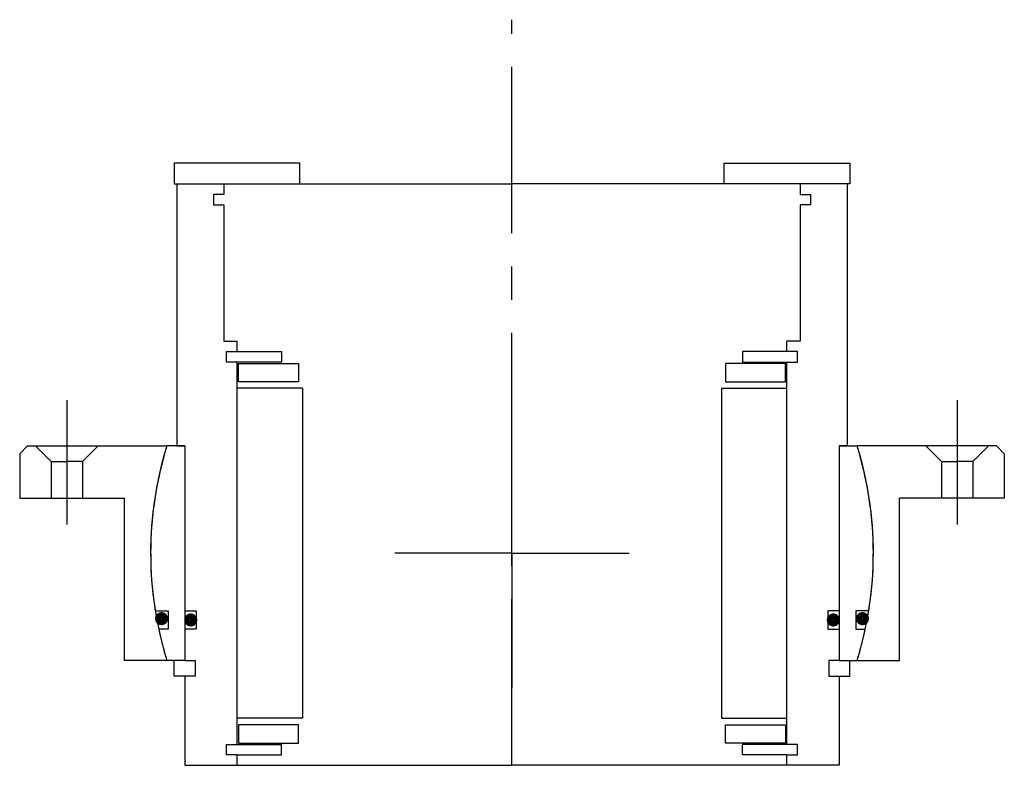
# Model space of a CAD drawing. Header units: millimetres. Extents: x -94 to 94, y -40 to 102.
import ezdxf

# ---------------------------------------------------------------- set-up
doc = ezdxf.new("R2010")
doc.units = ezdxf.units.MM
doc.linetypes.add('CENTER', pattern=[50.8, 31.75, -6.35, 6.35, -6.35])
doc.layers.add('Center', color=1, linetype='CENTER')

# ---------------------------------------------------------------- blocks, each defined once
blk = doc.blocks.new('in-sf080')
for p, q in [((-40.5, 74.5), (-64.5, 74.5)), ((-64.5, 74.5), (-64.5, 70.5)), ((-40.5, 70.5), (-40.5, 74.5)), ((40.5, 74.5), (64.5, 74.5)), ((40.5, 70.5), (40.5, 74.5)), ((64.5, 74.5), (64.5, 70.5)), ((-64.5, 70.5), (-40.5, 70.5)), ((-64, 70.5), (-64, 20.5)), ((-64, 70.5), (-55, 70.5)), ((-55, 70.5), (0, 70.5)), ((-55, 70.5), (-55, 68.5)), ((55, 70.5), (0, 70.5)), ((64.5, 70.5), (40.5, 70.5)), ((64, 70.5), (55, 70.5)), ((55, 70.5), (55, 68.5)), ((64, 70.5), (64, 20.5)), ((-57, 68.5), (-57, 66.5)), ((-55, 68.5), (-57, 68.5)), ((55, 68.5), (57, 68.5)), ((57, 68.5), (57, 66.5)), ((-57, 66.5), (-55, 66.5)), ((-55, 66.5), (-55, 40.5)), ((55, 66.5), (55, 40.5)), ((57, 66.5), (55, 66.5)), ((-55, 40.5), (-52.5, 40.5)), ((-52.5, 38.5), (-52.5, 40.5)), ((55, 40.5), (52.5, 40.5)), ((52.5, 38.5), (52.5, 40.5)), ((-54.5, 38.5), (-52.5, 38.5)), ((-54.5, 36.5), (-54.5, 38.5)), ((-52.5, 38.5), (-44, 38.5)), ((-44, 38.5), (-44, 36.5)), ((52.5, 38.5), (44, 38.5)), ((44, 38.5), (44, 36.5)), ((54.5, 38.5), (52.5, 38.5)), ((54.5, 36.5), (54.5, 38.5)), ((-44, 36.5), (-54.5, 36.5)), ((-52.5, -36.5), (-52.5, 36.5)), ((-52.25, 36.25), (-40.75, 36.25)), ((-52.25, 32.75), (-52.25, 36.25)), ((-40.75, 36.25), (-40.75, 32.75)), ((52.25, 36.25), (40.75, 36.25)), ((40.75, 36.25), (40.75, 32.75)), ((44, 36.5), (54.5, 36.5)), ((52.25, 32.75), (52.25, 36.25)), ((52.5, -36.5), (52.5, 36.5)), ((-40.75, 32.75), (-52.25, 32.75)), ((40.75, 32.75), (52.25, 32.75)), ((-40, 31.5), (-52.5, 31.5)), ((-40, 31.5), (-40, -31.5)), ((40, 31.5), (40, -31.5)), ((40, 31.5), (52.5, 31.5)), ((-62.5, 20.5), (-65.88, 20.5)), ((-64, 20.5), (-62.5, 20.5)), ((-62.5, 20.5), (-62.5, -11)), ((-62.5, 20.5), (-62.5, -20.5)), ((62.5, 20.5), (62.5, -20.5)), ((62.5, 20.5), (62.5, -11)), ((62.5, 20.5), (65.88, 20.5)), ((64, 20.5), (62.5, 20.5)), ((-68.12, -11), (-65.65, -11)), ((-65.65, -11), (-65.65, -14.5)), ((-62.5, -11), (-60.3, -11)), ((-60.3, -11), (-60.3, -14.5)), ((60.3, -11), (60.3, -14.5)), ((62.5, -11), (60.3, -11)), ((65.65, -11), (65.65, -14.5)), ((68.12, -11), (65.65, -11)), ((-65.65, -14.5), (-67.46, -14.5)), ((-60.3, -14.5), (-62.5, -14.5)), ((-62.5, -14.5), (-62.5, -20.5)), ((60.3, -14.5), (62.5, -14.5)), ((62.5, -14.5), (62.5, -20.5)), ((65.65, -14.5), (67.46, -14.5)), ((-62.5, -20.5), (-65.88, -20.5)), ((-64.5, -23.5), (-64.5, -20.5)), ((-62.5, -20.5), (-60.5, -20.5)), ((-60.5, -20.5), (-60.5, -23.5)), ((62.5, -20.5), (60.5, -20.5)), ((60.5, -20.5), (60.5, -23.5)), ((62.5, -20.5), (65.88, -20.5)), ((64.5, -23.5), (64.5, -20.5)), ((-62.5, -23.5), (-64.5, -23.5)), ((-62.5, -23.5), (-62.5, -40.5)), ((-60.5, -23.5), (-62.5, -23.5)), ((60.5, -23.5), (62.5, -23.5)), ((62.5, -23.5), (62.5, -40.5)), ((62.5, -23.5), (64.5, -23.5)), ((-40, -31.5), (-52.5, -31.5)), ((40, -31.5), (52.5, -31.5)), ((-40.75, -32.75), (-52.25, -32.75)), ((-52.25, -32.75), (-52.25, -36.25)), ((-40.75, -36.25), (-40.75, -32.75)), ((40.75, -32.75), (52.25, -32.75)), ((40.75, -36.25), (40.75, -32.75)), ((52.25, -32.75), (52.25, -36.25)), ((-54.5, -36.5), (-44, -36.5)), ((-54.5, -38.5), (-54.5, -36.5)), ((-52.25, -36.25), (-40.75, -36.25)), ((-44, -38.5), (-44, -36.5)), ((52.25, -36.25), (40.75, -36.25)), ((44, -38.5), (44, -36.5)), ((54.5, -36.5), (44, -36.5)), ((54.5, -38.5), (54.5, -36.5)), ((-52.5, -38.5), (-54.5, -38.5)), ((-52.5, -38.5), (-44, -38.5)), ((-52.5, -40.5), (-52.5, -38.5)), ((52.5, -38.5), (44, -38.5)), ((52.5, -38.5), (54.5, -38.5)), ((52.5, -40.5), (52.5, -38.5)), ((-62.5, -40.5), (-52.5, -40.5)), ((-52.5, -40.5), (0, -40.5)), ((52.5, -40.5), (0, -40.5)), ((62.5, -40.5), (52.5, -40.5))]:
    blk.add_line(p, q)
at = {"const_width": 1.2}
for points in [[(-66.27, -12.5, -1), (-67.57, -12.5, -1)], [(66.27, -12.5, 1), (67.57, -12.5, 1)], [(-60.7, -12.75, -1), (-62, -12.75, -1)], [(60.7, -12.75, 1), (62, -12.75, 1)]]:
    blk.add_lwpolyline(points, format="xyb", close=True, dxfattribs=at)
for start, end in [(162.7164, 189.1732), (350.8268, 17.2836), (192.1308, 197.2836), (342.7164, 347.8692)]:
    blk.add_arc((0, 0), 69, start, end)
at = {"layer": 'Center'}
blk.add_line((0, -40.5), (0, 101.87), dxfattribs=at)
blk = doc.blocks.new('4SF080-99 yderhus')
for p, q in [((-92.5, 20.5), (-94, 19)), ((-94, 19), (-94, 10.5)), ((-92.5, 20.5), (-65.88, 20.5)), ((-91, 20.5), (-88, 17.5)), ((-79, 20.5), (-82, 17.5)), ((92.5, 20.5), (65.88, 20.5)), ((79, 20.5), (82, 17.5)), ((91, 20.5), (88, 17.5)), ((92.5, 20.5), (94, 19)), ((94, 19), (94, 10.5)), ((-88, 17.5), (-85, 17.5)), ((-88, 17.5), (-88, 10.5)), ((-82, 17.5), (-85, 17.5)), ((-82, 17.5), (-82, 10.5)), ((82, 17.5), (82, 10.5)), ((82, 17.5), (85, 17.5)), ((88, 17.5), (85, 17.5)), ((88, 17.5), (88, 10.5)), ((-94, 10.5), (-74, 10.5)), ((-74, -20.5), (-74, 10.5)), ((94, 10.5), (74, 10.5)), ((74, -20.5), (74, 10.5)), ((-65.88, -20.5), (-74, -20.5)), ((65.88, -20.5), (74, -20.5))]:
    blk.add_line(p, q)
for start, end in [(162.7164, 197.2836), (342.7164, 17.2836)]:
    blk.add_arc((0, 0), 69, start, end)
at = {"layer": 'Center'}
for p, q in [((-85, 29.24), (-85, 5.5)), ((85, 29.24), (85, 5.5)), ((0, 0), (0, 25.63)), ((0, 0), (-22.37, 0)), ((0, 0), (22.37, 0)), ((0, 0), (0, -25.63))]:
    blk.add_line(p, q, dxfattribs=at)

msp = doc.modelspace()

# ---------------------------------------------------------------- block references
for name in ['in-sf080', '4SF080-99 yderhus']:
    msp.add_blockref(name, (0, 0))

doc.saveas('drawing.dxf')
